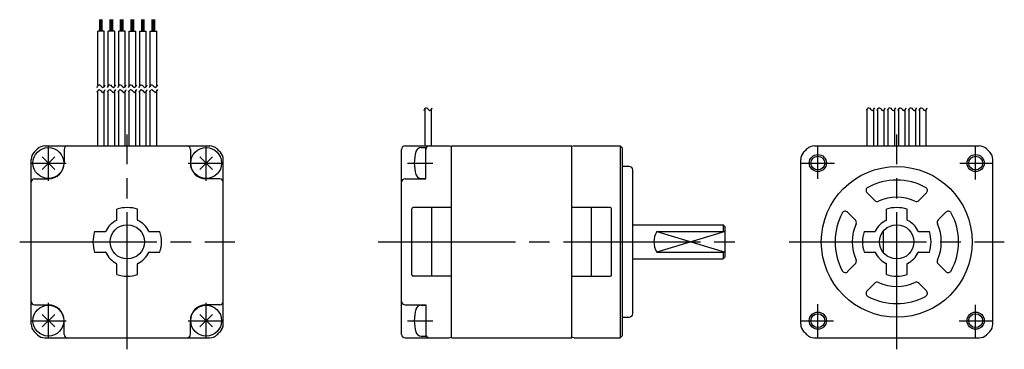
# Model space of a CAD drawing. Extents: x -128 to 16, y -16 to 32.
import ezdxf

# ---------------------------------------------------------------- set-up
doc = ezdxf.new("R2010")
doc.units = 0
doc.header["$MEASUREMENT"] = 0
doc.linetypes.add('CENTER', pattern=[27, 20, -2, 3, -2])
doc.layers.get('0').update_dxf_attribs({"linetype": 'CONTINUOUS'})

# ---------------------------------------------------------------- blocks, each defined once
blk = doc.blocks.new('A$C7EA559D6')
for radius in [1.25, 1.01]:
    blk.add_circle((0, 0), radius)
blk = doc.blocks.new('A$C0D9916FE')
for p, q in [((-116.22, 30.74), (-116.22, 32.43)), ((-116.03, 30.74), (-116.03, 32.43)), ((-115.84, 30.74), (-115.84, 32.43)), ((-114.69, 30.74), (-114.69, 32.43)), ((-114.5, 30.74), (-114.5, 32.43)), ((-114.31, 30.74), (-114.31, 32.43)), ((-113.16, 30.74), (-113.16, 32.43)), ((-112.97, 30.74), (-112.97, 32.43)), ((-112.78, 30.74), (-112.78, 32.43)), ((-111.62, 30.74), (-111.62, 32.43)), ((-111.43, 30.74), (-111.43, 32.43)), ((-111.24, 30.74), (-111.24, 32.43)), ((-110.09, 30.74), (-110.09, 32.43)), ((-109.9, 30.74), (-109.9, 32.43)), ((-109.71, 30.74), (-109.71, 32.43)), ((-108.56, 30.74), (-108.56, 32.43)), ((-108.37, 30.74), (-108.37, 32.43)), ((-108.18, 30.74), (-108.18, 32.43)), ((-116.5, 22.74), (-116.5, 30.74)), ((-115.56, 30.74), (-116.5, 30.74)), ((-115.56, 22.67), (-115.56, 30.74)), ((-114.97, 22.74), (-114.97, 30.74)), ((-114.03, 30.74), (-114.97, 30.74)), ((-114.03, 22.67), (-114.03, 30.74)), ((-113.44, 22.74), (-113.44, 30.74)), ((-112.5, 30.74), (-113.44, 30.74)), ((-112.5, 22.67), (-112.5, 30.74)), ((-111.91, 22.74), (-111.91, 30.74)), ((-111.91, 30.74), (-110.97, 30.74)), ((-110.97, 22.67), (-110.97, 30.74)), ((-110.38, 22.74), (-110.38, 30.74)), ((-110.38, 30.74), (-109.44, 30.74)), ((-109.44, 22.67), (-109.44, 30.74)), ((-108.85, 22.74), (-108.85, 30.74)), ((-108.85, 30.74), (-107.91, 30.74)), ((-107.91, 22.67), (-107.91, 30.74)), ((-116.5, 14), (-116.5, 22.03)), ((-115.56, 14), (-115.56, 21.96)), ((-114.97, 14), (-114.97, 22.03)), ((-114.03, 14), (-114.03, 21.96)), ((-113.44, 14), (-113.44, 22.03)), ((-112.5, 14), (-112.5, 21.96)), ((-111.91, 14), (-111.91, 22.03)), ((-110.97, 14), (-110.97, 21.96)), ((-110.38, 14), (-110.38, 22.03)), ((-109.44, 14), (-109.44, 21.96)), ((-108.85, 14), (-108.85, 22.03)), ((-107.91, 14), (-107.91, 21.96)), ((-68.77, 14), (-68.77, 19.47)), ((-67.83, 14), (-67.83, 19.39)), ((-4.3, 14), (-4.3, 19.38)), ((-3.36, 14), (-3.36, 19.31)), ((-2.77, 14), (-2.77, 19.38)), ((-1.82, 14), (-1.82, 19.31)), ((-1.24, 14), (-1.24, 19.38)), ((-0.3, 14), (-0.3, 19.31)), ((0.29, 14), (0.29, 19.38)), ((1.23, 14), (1.23, 19.31)), ((1.82, 14), (1.82, 19.38)), ((2.76, 14), (2.76, 19.31)), ((3.36, 14), (3.36, 19.38)), ((4.3, 14), (4.3, 19.31)), ((-124.23, 14), (-100.17, 14)), ((-121.4, 13.5), (-121.4, 11.5)), ((-103, 13.5), (-103, 11.5)), ((-72.2, -13.5), (-72.2, 13.5)), ((-71.7, 14), (-65.25, 14)), ((-69.34, 13.75), (-68.65, 13.75)), ((-68.65, 9.25), (-68.65, 13.75)), ((-68.65, 9.2), (-68.65, 13.5)), ((-65.25, 14), (-64.9, 13.91)), ((-64.9, 14), (-47.4, 14)), ((-64.9, -14), (-64.9, 14)), ((-47.4, -14), (-47.4, 14)), ((-47.05, 14), (-47.4, 13.91)), ((-47.05, 14), (-40.35, 14)), ((-40.35, 14), (-40.35, -14)), ((-40, 13.65), (-40.35, 14)), ((-40, -13.65), (-40, 13.65)), ((-12.03, 14), (12.03, 14)), ((-126.2, -12.03), (-126.2, 12.03)), ((-124.62, 10.58), (-122.78, 12.42)), ((-124.62, 12.42), (-122.78, 10.58)), ((-101.62, 10.58), (-99.78, 12.42)), ((-101.62, 12.42), (-99.78, 10.58)), ((-98.2, -12.03), (-98.2, 12.03)), ((-14, -12.03), (-14, 12.03)), ((14, -12.03), (14, 12.03)), ((-39, 11), (-40, 11)), ((-38.5, -10.5), (-38.5, 10.5)), ((-125.7, 9.2), (-123.7, 9.2)), ((-98.7, 9.2), (-100.7, 9.2)), ((-71.7, 9.2), (-68.65, 9.2)), ((-69.34, 9.25), (-68.65, 9.25)), ((-4.33, 7.16), (-3.21, 6.04)), ((3.21, 6.04), (4.33, 7.16)), ((-113.7, 3.22), (-113.7, 4.77)), ((-110.7, 3.22), (-110.7, 4.77)), ((-70.7, -4.8), (-70.7, 4.8)), ((-64.9, 5), (-70.5, 5)), ((-67.8, -5), (-67.8, 5)), ((-41.8, 5), (-47.4, 5)), ((-44.5, -5), (-44.5, 5)), ((-41.6, -4.8), (-41.6, 4.8)), ((-7.16, 4.33), (-6.04, 3.21)), ((-1.5, 3.22), (-1.5, 4.77)), ((1.5, 3.22), (1.5, 4.77)), ((6.04, 3.21), (7.16, 4.33)), ((-116.97, 1.5), (-115.42, 1.5)), ((-108.98, 1.5), (-107.43, 1.5)), ((-38.5, 2.5), (-25.3, 2.5)), ((-35, 1.5), (-25, 1.5)), ((-25, 1.5), (-35, -1.5)), ((-35, 1.5), (-25, -1.5)), ((-25.3, 2.5), (-25, 2.2)), ((-25.3, 2.5), (-25.3, 1.5)), ((-25, -2.2), (-25, 2.2)), ((-4.77, 1.5), (-3.22, 1.5)), ((-2, 1.5), (-2, -1.5)), ((3.22, 1.5), (4.77, 1.5)), ((-116.97, -1.5), (-115.42, -1.5)), ((-108.98, -1.5), (-107.43, -1.5)), ((-38.5, -2.5), (-25.3, -2.5)), ((-35, -1.5), (-25, -1.5)), ((-25.3, -1.5), (-25.3, -2.5)), ((-25, -2.2), (-25.3, -2.5)), ((-4.77, -1.5), (-3.22, -1.5)), ((3.22, -1.5), (4.77, -1.5)), ((-113.7, -4.77), (-113.7, -3.22)), ((-110.7, -4.77), (-110.7, -3.22)), ((-7.16, -4.33), (-6.04, -3.21)), ((-1.5, -4.77), (-1.5, -3.22)), ((1.5, -4.77), (1.5, -3.22)), ((6.04, -3.21), (7.16, -4.33)), ((-64.9, -5), (-70.5, -5)), ((-47.4, -5), (-41.8, -5)), ((-4.33, -7.16), (-3.21, -6.04)), ((3.21, -6.04), (4.33, -7.16)), ((-125.7, -9.2), (-123.7, -9.2)), ((-98.7, -9.2), (-100.7, -9.2)), ((-71.7, -9.2), (-68.65, -9.2)), ((-69.34, -9.25), (-68.65, -9.25)), ((-68.65, -9.2), (-68.65, -13.5)), ((-68.65, -9.25), (-68.65, -13.75)), ((-124.62, -12.42), (-122.78, -10.58)), ((-124.62, -10.58), (-122.78, -12.42)), ((-101.62, -12.42), (-99.78, -10.58)), ((-101.62, -10.58), (-99.78, -12.42)), ((-40, -11), (-39, -11)), ((-121.4, -13.5), (-121.4, -11.5)), ((-103, -13.5), (-103, -11.5)), ((-124.23, -14), (-100.17, -14)), ((-71.7, -14), (-65.25, -14)), ((-69.34, -13.75), (-68.65, -13.75)), ((-65.25, -14), (-64.9, -13.91)), ((-64.9, -14), (-47.4, -14)), ((-47.05, -14), (-47.4, -13.91)), ((-47.05, -14), (-40.35, -14)), ((-40, -13.65), (-40.35, -14)), ((-12.03, -14), (12.03, -14))]:
    blk.add_line(p, q)
at = {"linetype": 'CENTER'}
for p, q in [((-112.2, -15.68), (-112.2, 15.68)), ((0, -15.68), (0, 15.68)), ((-123.7, 8.9), (-123.7, 14)), ((-100.7, 8.9), (-100.7, 14)), ((-11.5, 9.21), (-11.5, 14.08)), ((11.5, 9.1), (11.5, 13.92)), ((-126.2, 11.5), (-121.1, 11.5)), ((-103.3, 11.5), (-98.2, 11.5)), ((-71.35, 11.5), (-67.65, 11.5)), ((-13.92, 11.5), (-9.1, 11.5)), ((9.21, 11.5), (14.08, 11.5)), ((-127.88, 0), (-96.52, 0)), ((-75.61, 0), (-23, 0)), ((-15.68, 0), (15.68, 0)), ((-123.7, -14), (-123.7, -8.9)), ((-100.7, -14), (-100.7, -8.9)), ((-11.5, -13.92), (-11.5, -9.1)), ((11.5, -14.08), (11.5, -9.21)), ((-126.2, -11.5), (-121.1, -11.5)), ((-103.3, -11.5), (-98.2, -11.5)), ((-71.35, -11.5), (-67.65, -11.5)), ((-14.08, -11.5), (-9.21, -11.5)), ((9.1, -11.5), (13.92, -11.5))]:
    blk.add_line(p, q, dxfattribs=at)
for centre, radius in [((-123.7, 11.5), 2.25), ((-100.7, 11.5), 2.25), ((-11.5, 11.5), 1.25), ((-11.5, 11.5), 1.01), ((0, 0), 11), ((-112.2, 0), 2.5), ((0, 0), 2.5), ((-123.7, -11.5), 2.25), ((-100.7, -11.5), 2.25)]:
    blk.add_circle(centre, radius)
for centre, radius, start, end in [((-124.7, 12.03), 1.5, 136.0926, 180), ((-112.2, 0), 18.85, 133.9086, 136.0926), ((-124.23, 12.5), 1.5, 90, 133.9086), ((-120.9, 13.5), 0.5, 90, 180), ((-103.5, 13.5), 0.5, 0, 90), ((-100.17, 12.5), 1.5, 46.0914, 90), ((-112.2, 0), 18.85, 43.9078, 46.0914), ((-99.7, 12.03), 1.5, 0, 43.9078), ((-71.7, 13.5), 0.5, 90, 180), ((-64.35, 11.5), 6, 163.8084, 196.1915), ((-69.34, 12.95), 0.8, 89.9988, 163.8072), ((-68.15, 13.5), 0.5, 90, 180), ((-12.5, 12.03), 1.5, 136.0926, 180), ((0, 0), 18.85, 133.9086, 136.0926), ((-12.03, 12.5), 1.5, 90, 133.9086), ((12.03, 12.5), 1.5, 46.0914, 90), ((0, 0), 18.85, 43.9074, 46.0914), ((12.5, 12.03), 1.5, 0, 43.9074), ((-123.7, 11.5), 2.3, 270, 0), ((-100.7, 11.5), 2.3, 180, 270), ((-39, 10.5), 0.5, 0, 90), ((-125.7, 8.7), 0.5, 90, 180), ((-98.7, 8.7), 0.5, 0, 90), ((-71.7, 8.7), 0.5, 90, 180), ((-69.34, 10.05), 0.8, 196.1927, 270.001), ((0, 0), 9, 62.1047, 117.8953), ((-3.98, 7.51), 0.5, 117.8948, 224.9999), ((3.98, 7.51), 0.5, 314.9998, 62.105), ((-2.86, 6.39), 0.5, 225, 294.0747), ((0, 0), 6.5, 65.9248, 114.0751), ((2.86, 6.39), 0.5, 245.9251, 314.9998), ((-112.2, 0), 5, 72.5423, 107.4576), ((-70.5, 4.8), 0.2, 90, 180), ((-41.8, 4.8), 0.2, 0, 90), ((-7.51, 3.98), 0.5, 45, 152.1051), ((0, 0), 5, 72.5423, 107.4576), ((7.51, 3.98), 0.5, 27.8949, 134.9999), ((-112.2, 0), 3.5, 116.3878, 153.6123), ((-113.8, 3.22), 0.1, 296.386, 0), ((-110.6, 3.22), 0.1, 179.9999, 243.6138), ((-112.2, 0), 3.5, 26.3878, 63.6122), ((0, 0), 9, 152.1046, 207.8953), ((-6.39, 2.86), 0.5, 335.9251, 45), ((0, 0), 3.5, 116.3878, 153.6123), ((-1.6, 3.22), 0.1, 296.386, 0), ((1.6, 3.22), 0.1, 179.9999, 243.6138), ((0, 0), 3.5, 26.3878, 63.6122), ((6.39, 2.86), 0.5, 134.9999, 204.0748), ((0, 0), 9, 332.1045, 27.8953), ((-112.2, 0), 5, 162.5424, 197.4576), ((-115.42, 1.6), 0.1, 270, 333.6128), ((-108.98, 1.6), 0.1, 206.3891, 270), ((-112.2, 0), 5, 342.5422, 17.4576), ((-32.4, 0), 3, 150, 210), ((0, 0), 6.5, 155.9249, 204.0751), ((0, 0), 5, 162.5424, 197.4576), ((-3.22, 1.6), 0.1, 270, 333.6128), ((3.22, 1.6), 0.1, 206.3891, 270), ((0, 0), 5, 342.5422, 17.4576), ((0, 0), 6.5, 335.9248, 24.0752), ((-115.42, -1.6), 0.1, 26.3891, 90), ((-112.2, 0), 3.5, 206.3878, 243.6123), ((-112.2, 0), 3.5, 296.3879, 333.6121), ((-108.98, -1.6), 0.1, 90, 153.6128), ((-6.39, -2.86), 0.5, 314.9998, 24.0749), ((-3.22, -1.6), 0.1, 26.3891, 90), ((0, 0), 3.5, 206.3878, 243.6123), ((0, 0), 3.5, 296.3879, 333.6121), ((3.22, -1.6), 0.1, 90, 153.6128), ((6.39, -2.86), 0.5, 155.9251, 225), ((-110.6, -3.22), 0.1, 116.3861, 179.9999), ((-110.6, -3.22), 0.1, 116.3862, 180), ((-7.51, -3.98), 0.5, 207.8949, 314.9998), ((-1.6, -3.22), 0.1, 0, 63.6138), ((1.6, -3.22), 0.1, 116.3861, 179.9999), ((7.51, -3.98), 0.5, 225, 332.105), ((-112.2, 0), 5, 252.5424, 287.4575), ((-70.5, -4.8), 0.2, 180, 270), ((-41.8, -4.8), 0.2, 270, 0), ((0, 0), 5, 252.5424, 287.4575), ((-3.98, -7.51), 0.5, 134.9999, 242.1051), ((-2.86, -6.39), 0.5, 65.9251, 134.9999), ((0, 0), 6.5, 245.9248, 294.0749), ((2.86, -6.39), 0.5, 45, 114.0749), ((3.98, -7.51), 0.5, 297.8948, 45), ((0, 0), 9, 242.1047, 297.8953), ((-125.7, -8.7), 0.5, 180, 270), ((-123.7, -11.5), 2.3, 0, 90), ((-100.7, -11.5), 2.3, 90, 180), ((-98.7, -8.7), 0.5, 270, 0), ((-71.7, -8.7), 0.5, 180, 270), ((-64.35, -11.5), 6, 163.8085, 196.1916), ((-69.34, -10.05), 0.8, 89.999, 163.8073), ((-39, -10.5), 0.5, 269.9998, 0), ((-124.7, -12.03), 1.5, 180, 223.9074), ((-99.7, -12.03), 1.5, 316.0922, 0), ((-12.5, -12.03), 1.5, 180, 223.9074), ((12.5, -12.03), 1.5, 316.0926, 0), ((-112.2, 0), 18.85, 223.9074, 226.0926), ((-124.23, -12.5), 1.5, 226.0926, 270), ((-120.9, -13.5), 0.5, 180, 270), ((-103.5, -13.5), 0.5, 270, 0), ((-100.17, -12.5), 1.5, 270, 313.9074), ((-112.2, 0), 18.85, 313.9074, 316.0922), ((-71.7, -13.5), 0.5, 180, 270.0005), ((-69.34, -12.95), 0.8, 196.1928, 270.0012), ((-68.15, -13.5), 0.5, 180, 270.0005), ((0, 0), 18.85, 223.9074, 226.0926), ((-12.03, -12.5), 1.5, 226.0926, 270), ((12.03, -12.5), 1.5, 270, 313.9074), ((0, 0), 18.85, 313.9074, 316.0926)]:
    blk.add_arc(centre, radius, start, end)
for points in [[(-116.6, 22.55), (-116.5, 22.75), (-116.26, 23.21), (-115.76, 22.25), (-115.51, 22.72), (-115.4, 22.94)], [(-116.6, 21.83), (-116.5, 22.03), (-116.26, 22.49), (-115.76, 21.54), (-115.51, 22.01), (-115.4, 22.22)], [(-115.07, 22.55), (-114.97, 22.75), (-114.73, 23.21), (-114.23, 22.25), (-113.98, 22.72), (-113.87, 22.94)], [(-115.07, 21.83), (-114.97, 22.03), (-114.73, 22.49), (-114.23, 21.54), (-113.98, 22.01), (-113.87, 22.22)], [(-113.54, 22.55), (-113.44, 22.75), (-113.2, 23.21), (-112.7, 22.25), (-112.45, 22.72), (-112.34, 22.94)], [(-113.54, 21.83), (-113.44, 22.03), (-113.2, 22.49), (-112.7, 21.54), (-112.45, 22.01), (-112.34, 22.22)], [(-112.01, 22.55), (-111.91, 22.75), (-111.67, 23.21), (-111.17, 22.25), (-110.92, 22.72), (-110.81, 22.94)], [(-112.01, 21.83), (-111.91, 22.03), (-111.67, 22.49), (-111.17, 21.54), (-110.92, 22.01), (-110.81, 22.22)], [(-110.48, 22.55), (-110.38, 22.75), (-110.14, 23.21), (-109.64, 22.25), (-109.39, 22.72), (-109.28, 22.94)], [(-110.48, 21.83), (-110.38, 22.03), (-110.14, 22.49), (-109.64, 21.54), (-109.39, 22.01), (-109.28, 22.22)], [(-108.95, 22.55), (-108.85, 22.75), (-108.61, 23.21), (-108.11, 22.25), (-107.86, 22.72), (-107.75, 22.94)], [(-108.95, 21.83), (-108.85, 22.03), (-108.61, 22.49), (-108.11, 21.54), (-107.86, 22.01), (-107.75, 22.22)], [(-68.93, 19.19), (-68.82, 19.39), (-68.59, 19.85), (-68.09, 18.9), (-67.84, 19.37), (-67.72, 19.58)], [(-4.4, 19.18), (-4.3, 19.38), (-4.06, 19.84), (-3.56, 18.89), (-3.31, 19.36), (-3.2, 19.57)], [(-2.87, 19.18), (-2.77, 19.38), (-2.53, 19.84), (-2.03, 18.89), (-1.78, 19.36), (-1.67, 19.57)], [(-1.34, 19.18), (-1.24, 19.38), (-1, 19.84), (-0.5, 18.89), (-0.25, 19.36), (-0.14, 19.57)], [(0.19, 19.18), (0.29, 19.38), (0.53, 19.84), (1.03, 18.89), (1.28, 19.36), (1.39, 19.57)], [(1.72, 19.18), (1.82, 19.38), (2.06, 19.84), (2.56, 18.89), (2.81, 19.36), (2.92, 19.57)], [(3.25, 19.18), (3.35, 19.38), (3.59, 19.84), (4.09, 18.89), (4.34, 19.36), (4.45, 19.57)]]:
    blk.add_open_spline(points, degree=3, knots=[0, 0, 0, 0, 0.509844, 1.160779, 1.705252, 1.705252, 1.705252, 1.705252])
for p in [(11.5, 11.5), (-11.5, -11.5), (11.5, -11.5)]:
    blk.add_blockref('A$C7EA559D6', p)

msp = doc.modelspace()

# ---------------------------------------------------------------- block references
msp.add_blockref('A$C0D9916FE', (0, 0))

doc.saveas('drawing.dxf')
